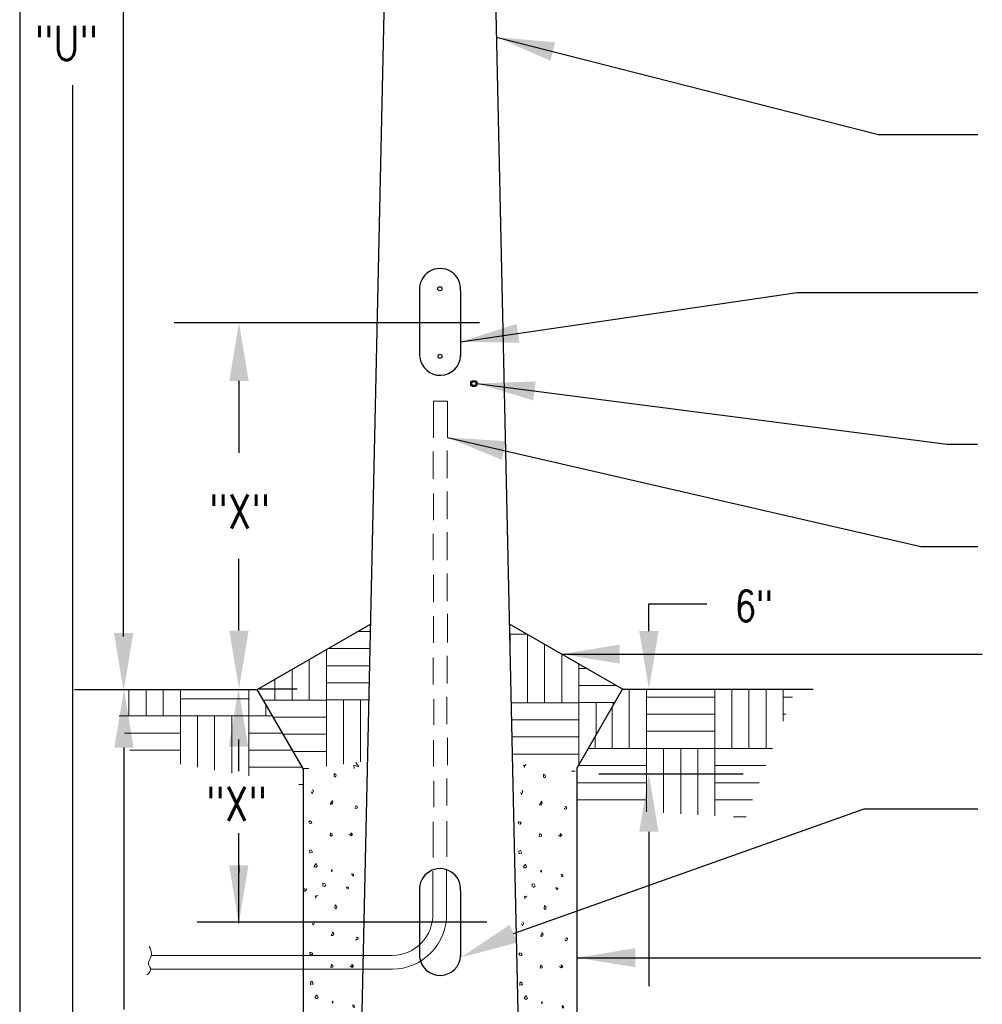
# Model space of a CAD drawing. Header units: inches. Extents: x -5.1 to 7.2, y -6.8 to 2.4.
# Tile 2 of 4: x 0.4 to 3.3, y -4.3 to -1.2. Entities that reach past the tile are written whole.
import ezdxf
from ezdxf.enums import TextEntityAlignment as Align

# ---------------------------------------------------------------- set-up
doc = ezdxf.new("R2010")
doc.units = ezdxf.units.IN
doc.header["$MEASUREMENT"] = 0
doc.layers.get('0').update_dxf_attribs({"color": 2, "linetype": 'CONTINUOUS'})
doc.layers.get('DEFPOINTS').update_dxf_attribs({"linetype": 'CONTINUOUS'})
doc.layers.add('E-DETL', color=1, linetype='CONTINUOUS', lineweight=30)
doc.layers.add('E-DETL-FINE', color=9, linetype='CONTINUOUS', lineweight=13)
doc.layers.add('E-DETL-TEXT', color=3, linetype='CONTINUOUS')
doc.layers.add('E-LUM-PLAT', color=8, linetype='CONTINUOUS')
doc.styles.add('romans', font='ROMANS.SHX', dxfattribs={"width": 0.8})
doc.styles.get("Standard").update_dxf_attribs({"font": 'ROMANS.SHX', "width": 0.8, "height": 0.125})
doc.dimstyles.get("Standard").update_dxf_attribs({"dimtxt": 0.18, "dimasz": 0.18, "dimexe": 0.18, "dimexo": 0.0625, "dimgap": 0.09, "dimtad": 0, "dimtih": 1, "dimtoh": 1, "dimdec": 4, "dimzin": 0, "dimdsep": 46, "dimtxsty": 'Standard', "dimcen": 0.09, "dimadec": 0, "dimazin": 0, "dimtfac": 1, "dimtdec": 4, "dimtofl": 0, "dimtmove": 0, "dimatfit": 3, "dimfxl": 1, "dimtolj": 1, "dimtzin": 0, "dimarcsym": 0})

# ---------------------------------------------------------------- blocks, each defined once
blk = doc.blocks.new('*D11')
at = {"layer": 'DEFPOINTS', "color": 0, "transparency": 16777216}
for p in [(0.6515, -3.3073), (0.653, -5.2329), (0.6864, -5.2329)]:
    blk.add_point(p, dxfattribs=at)
at = {"layer": 'E-DETL-TEXT', "color": 0, "lineweight": -2, "transparency": 16777216}
for p, q in [((0.714, -3.3073), (0.8664, -3.3073)), ((0.6864, -3.4873), (0.6864, -4.2996)), ((0.6864, -5.0529), (0.6864, -4.6284)), ((0.7155, -5.2329), (0.8664, -5.2329))]:
    blk.add_line(p, q, dxfattribs=at)
at = {"layer": 'E-DETL-TEXT', "color": 0, "transparency": 16777216}
for points in [[(0.6564, -3.4873), (0.7164, -3.4873), (0.6864, -3.3073)], [(0.6564, -5.0529), (0.7164, -5.0529), (0.6864, -5.2329)]]:
    blk.add_solid(points, dxfattribs=at)
at = {"layer": 'E-DETL-TEXT', "color": 0, "transparency": 16777216, "insert": (0.6864, -4.464), "char_height": 0.125, "attachment_point": 5}
blk.add_mtext('\\A1;"Y"', dxfattribs=at)
blk = doc.blocks.new('*X12')
for p, q in [((2.828249, 4.388696), (2.82825, 4.204751)), ((2.881417, 4.204751), (2.881417, 4.388696)), ((3.093917, 4.204751), (3.093918, 4.388696)), ((3.146023, 4.204717), (3.146022, 4.388696)), ((3.199275, 4.388696), (3.199275, 4.204717)), ((3.252356, 4.388696), (3.252357, 4.204717)), ((3.305524, 4.289082), (3.305524, 4.388696)), ((2.881417, 4.364254), (3.094087, 4.364254)), ((3.305525, 4.364219), (3.334735, 4.364219)), ((2.775167, 4.332804), (2.775167, 4.204751)), ((3.093917, 4.311001), (2.881417, 4.311001)), ((3.314032, 4.310967), (3.305525, 4.310967)), ((3.094087, 4.257919), (2.881417, 4.257919)), ((2.721915, 4.204751), (2.721914, 4.240568)), ((2.701138, 4.204581), (2.881248, 4.204581)), ((2.881417, 4.204751), (2.881417, 4.008086)), ((2.881417, 4.204751), (3.093917, 4.204751)), ((2.934584, 4.004955), (2.934584, 4.204751)), ((2.987666, 4.001829), (2.987667, 4.204751)), ((3.040919, 4.204751), (3.040919, 3.998692)), ((3.272725, 4.204717), (3.093025, 4.204717)), ((3.093917, 4.204751), (3.093917, 3.995571)), ((2.670539, 4.151583), (2.881417, 4.151584)), ((3.093917, 4.15155), (3.252055, 4.15155)), ((2.881248, 4.098331), (2.668747, 4.098331)), ((3.093919, 4.098467), (3.231418, 4.098466)), ((2.881417, 4.045249), (2.668747, 4.045249)), ((3.210715, 4.045216), (3.093917, 4.045215)), ((3.19011, 3.992216), (3.150882, 3.992216))]:
    blk.add_line(p, q)
blk = doc.blocks.new('*X13')
for p, q in [((1.276769, 4.305777), (1.276769, 4.387435)), ((1.330021, 4.387435), (1.330021, 4.305777)), ((1.383104, 4.387435), (1.383104, 4.305777)), ((1.436271, 4.305777), (1.436271, 4.387435)), ((1.648771, 4.305777), (1.648771, 4.387435)), ((1.648942, 4.358944), (1.436271, 4.358944)), ((1.700877, 4.305743), (1.700878, 4.341624)), ((1.246667, 4.305607), (1.436102, 4.305607)), ((1.436271, 4.305777), (1.436271, 4.155546)), ((1.436271, 4.305777), (1.648771, 4.305777)), ((1.489438, 4.146537), (1.489438, 4.305777)), ((1.542521, 4.137543), (1.542521, 4.305777)), ((1.595774, 4.305777), (1.595774, 4.12852)), ((1.721846, 4.305743), (1.64788, 4.305743)), ((1.648771, 4.305777), (1.648771, 4.11954)), ((1.262982, 4.252609), (1.436271, 4.252609)), ((1.648771, 4.252575), (1.752916, 4.252576)), ((1.436102, 4.199357), (1.279375, 4.199357)), ((1.648773, 4.199493), (1.783937, 4.199493)), ((1.815057, 4.14624), (1.648771, 4.146241)), ((1.817312, 4.093243), (1.80397, 4.093243))]:
    blk.add_line(p, q)
blk = doc.blocks.new('*X14')
for p, q in [((1.986343, 4.567706), (2.025704, 4.567706)), ((1.8889, 4.355206), (1.8889, 4.511447)), ((1.894548, 4.514708), (2.024529, 4.514708)), ((1.835733, 4.480751), (1.835733, 4.355206)), ((2.023347, 4.461457), (1.8889, 4.461456)), ((1.78265, 4.450103), (1.78265, 4.355206)), ((1.729398, 4.355206), (1.729398, 4.419358)), ((2.022169, 4.408374), (1.8889, 4.408373)), ((1.69304, 4.355036), (1.88873, 4.355036)), ((1.8889, 4.355206), (1.8889, 4.149559)), ((1.8889, 4.355206), (2.020989, 4.355205)), ((1.942067, 4.156464), (1.942067, 4.355206)), ((1.995149, 4.163357), (1.99515, 4.355206)), ((1.724011, 4.302038), (1.8889, 4.302038)), ((1.88873, 4.248786), (1.755131, 4.248786)), ((1.8889, 4.195704), (1.786151, 4.195704)), ((1.817222, 4.142537), (1.834826, 4.142537))]:
    blk.add_line(p, q)
blk = doc.blocks.new('*X15')
for p, q in [((2.459325, 4.487348), (2.459325, 4.559289)), ((2.459325, 4.559289), (2.511483, 4.559289)), ((2.512322, 4.346788), (2.512322, 4.558804)), ((2.565575, 4.528058), (2.565575, 4.346788)), ((2.618657, 4.497411), (2.618657, 4.346788)), ((2.671825, 4.346788), (2.671824, 4.466715)), ((2.695513, 4.453038), (2.671825, 4.453038)), ((2.787454, 4.399956), (2.671825, 4.399956)), ((2.462447, 4.346618), (2.671655, 4.346619)), ((2.671825, 4.346788), (2.671825, 4.153811)), ((2.671825, 4.346788), (2.783239, 4.346787)), ((2.724992, 4.2459), (2.724992, 4.346788)), ((2.778075, 4.337842), (2.778075, 4.346788)), ((2.463623, 4.293622), (2.671825, 4.293621)), ((2.671655, 4.240368), (2.464804, 4.240369)), ((2.671825, 4.187286), (2.465982, 4.187286)), ((2.649007, 4.134119), (2.660455, 4.134119))]:
    blk.add_line(p, q)
blk = doc.blocks.new('*X16')
for p, q in [((2.502915, 4.15143), (2.500029, 4.153107)), ((2.500029, 4.153107), (2.502915, 4.149193)), ((2.500825, 4.149752), (2.50819, 4.154449)), ((2.502915, 4.149193), (2.50182, 4.145504)), ((2.50819, 4.154449), (2.502915, 4.15143)), ((2.562335, 4.125041), (2.561937, 4.116096)), ((2.567909, 4.120457), (2.562335, 4.125041)), ((2.561937, 4.116096), (2.566018, 4.113189)), ((2.566018, 4.113189), (2.567909, 4.118444)), ((2.666623, 4.114473), (2.665948, 4.103462)), ((2.491469, 4.068352), (2.493858, 4.062202)), ((2.493858, 4.062202), (2.49774, 4.069694)), ((2.49774, 4.069694), (2.495351, 4.074055)), ((2.555667, 4.039392), (2.550093, 4.029889)), ((2.558454, 4.035703), (2.554572, 4.04107)), ((2.556264, 4.030224), (2.558454, 4.035703)), ((2.550093, 4.029889), (2.556264, 4.030224)), ((2.62713, 4.019825), (2.626832, 4.015912)), ((2.626832, 4.015912), (2.633003, 4.017477)), ((2.630514, 4.024857), (2.628424, 4.022844)), ((2.633898, 4.022397), (2.630514, 4.024857)), ((2.633003, 4.017477), (2.633898, 4.022397)), ((2.486194, 3.978566), (2.483308, 3.974988)), ((2.483308, 3.974988), (2.485597, 3.971298)), ((2.489976, 3.975995), (2.488682, 3.978454)), ((2.493261, 3.972416), (2.489976, 3.975995)), ((2.490175, 3.970068), (2.493261, 3.972416)), ((2.485597, 3.971298), (2.490175, 3.970068)), ((2.550989, 3.941332), (2.549197, 3.931269)), ((2.549197, 3.931269), (2.555567, 3.932052)), ((2.555667, 3.93686), (2.552581, 3.939208)), ((2.555567, 3.932052), (2.555667, 3.93686)), ((2.614689, 3.931381), (2.608717, 3.935742)), ((2.615087, 3.932052), (2.614191, 3.940997)), ((2.614191, 3.940997), (2.619068, 3.935295)), ((2.619068, 3.935295), (2.614689, 3.931381)), ((2.485796, 3.885761), (2.49127, 3.888109)), ((2.486294, 3.877487), (2.485796, 3.885761)), ((2.49127, 3.888109), (2.494654, 3.879388)), ((2.494654, 3.879388), (2.48928, 3.879164)), ((2.499233, 3.83634), (2.505901, 3.846067)), ((2.506399, 3.834439), (2.501323, 3.834774)), ((2.505901, 3.846067), (2.509882, 3.83757)), ((2.509882, 3.83757), (2.506399, 3.834439)), ((2.555667, 3.820686), (2.55278, 3.822922)), ((2.553577, 3.822922), (2.554074, 3.8265)), ((2.554074, 3.8265), (2.555567, 3.8265)), ((2.555567, 3.8265), (2.555667, 3.820686)), ((2.617974, 3.808051), (2.616978, 3.814536)), ((2.616978, 3.814536), (2.621656, 3.812747)), ((2.621955, 3.806821), (2.618471, 3.808163)), ((2.621656, 3.812747), (2.621955, 3.806821)), ((2.5274, 3.775178), (2.527201, 3.78457)), ((2.527201, 3.78457), (2.532974, 3.783564)), ((2.536258, 3.77775), (2.530485, 3.773501)), ((2.532974, 3.783564), (2.536258, 3.77775)), ((2.600555, 3.771935), (2.603342, 3.772606)), ((2.602347, 3.767239), (2.600555, 3.771935)), ((2.603342, 3.772606), (2.607025, 3.770146)), ((2.607025, 3.770146), (2.605632, 3.766121)), ((2.505652, 3.743636), (2.502766, 3.745313)), ((2.502766, 3.745313), (2.505652, 3.7414)), ((2.503562, 3.741959), (2.510927, 3.746655)), ((2.505652, 3.7414), (2.504557, 3.73771)), ((2.510927, 3.746655), (2.505652, 3.743636)), ((2.565073, 3.717248), (2.564675, 3.708303)), ((2.564675, 3.708303), (2.568755, 3.705396)), ((2.570646, 3.712664), (2.565073, 3.717248)), ((2.568755, 3.705396), (2.570646, 3.710651)), ((2.500477, 3.6619), (2.498088, 3.666261)), ((2.494206, 3.660558), (2.496595, 3.654409)), ((2.496595, 3.654409), (2.500477, 3.6619)), ((2.558404, 3.631599), (2.55283, 3.622095)), ((2.55283, 3.622095), (2.559001, 3.62243)), ((2.561191, 3.627909), (2.557309, 3.633276)), ((2.559001, 3.62243), (2.561191, 3.627909)), ((2.629867, 3.612032), (2.629569, 3.608118)), ((2.629569, 3.608118), (2.63574, 3.609684)), ((2.633252, 3.617063), (2.631161, 3.615051)), ((2.636636, 3.614603), (2.633252, 3.617063)), ((2.63574, 3.609684), (2.636636, 3.614603)), ((2.488931, 3.570772), (2.486045, 3.567195)), ((2.486045, 3.567195), (2.488334, 3.563505)), ((2.488334, 3.563505), (2.492912, 3.562275)), ((2.492713, 3.568201), (2.491419, 3.570661)), ((2.495998, 3.564623), (2.492713, 3.568201)), ((2.492912, 3.562275), (2.495998, 3.564623)), ((2.553726, 3.533539), (2.551934, 3.523475)), ((2.551934, 3.523475), (2.558304, 3.524258)), ((2.558404, 3.529066), (2.555319, 3.531414)), ((2.558304, 3.524258), (2.558404, 3.529066)), ((2.617426, 3.523587), (2.611454, 3.527948)), ((2.617824, 3.524258), (2.616928, 3.533203)), ((2.616928, 3.533203), (2.621805, 3.527501)), ((2.621805, 3.527501), (2.617426, 3.523587)), ((2.488533, 3.477968), (2.494007, 3.480316)), ((2.489031, 3.469693), (2.488533, 3.477968)), ((2.497391, 3.471594), (2.492017, 3.471371)), ((2.494007, 3.480316), (2.497391, 3.471594)), ((2.50197, 3.428546), (2.508638, 3.438274)), ((2.509136, 3.426645), (2.50406, 3.426981)), ((2.508638, 3.438274), (2.512619, 3.429776)), ((2.512619, 3.429776), (2.509136, 3.426645)), ((2.558404, 3.412892), (2.555517, 3.415128)), ((2.556314, 3.415128), (2.556812, 3.418706)), ((2.556812, 3.418706), (2.558304, 3.418706)), ((2.558304, 3.418706), (2.558404, 3.412892)), ((2.620711, 3.400257), (2.619715, 3.406743)), ((2.619715, 3.406743), (2.624393, 3.404954)), ((2.624692, 3.399027), (2.621208, 3.400369)), ((2.624393, 3.404954), (2.624692, 3.399027)), ((2.530137, 3.367384), (2.529938, 3.376776)), ((2.529938, 3.376776), (2.535711, 3.37577)), ((2.538995, 3.369956), (2.533222, 3.365707)), ((2.535711, 3.37577), (2.538995, 3.369956)), ((2.603292, 3.364142), (2.60608, 3.364813)), ((2.605084, 3.359445), (2.603292, 3.364142)), ((2.60608, 3.364813), (2.609762, 3.362353)), ((2.609762, 3.362353), (2.608369, 3.358327)), ((2.502915, 3.301429), (2.500029, 3.303107)), ((2.500029, 3.303107), (2.502915, 3.299193)), ((2.500825, 3.299752), (2.50819, 3.304448)), ((2.50819, 3.304448), (2.502915, 3.301429)), ((2.638623, 3.295453), (2.622885, 3.300834)), ((2.622885, 3.300834), (2.624596, 3.290841)), ((2.62699, 3.313133), (2.638623, 3.295453)), ((2.502915, 3.299193), (2.50182, 3.295503)), ((2.562335, 3.275042), (2.561937, 3.266097)), ((2.567909, 3.270457), (2.562335, 3.275042)), ((2.561937, 3.266097), (2.566018, 3.263189)), ((2.566018, 3.263189), (2.567909, 3.268445)), ((2.666623, 3.264491), (2.665948, 3.253462)), ((2.491469, 3.218352), (2.493858, 3.212203)), ((2.493858, 3.212203), (2.49774, 3.219694)), ((2.49774, 3.219694), (2.495351, 3.224055)), ((2.555667, 3.189393), (2.550093, 3.179888)), ((2.550093, 3.179888), (2.556264, 3.180224)), ((2.558454, 3.185703), (2.554572, 3.19107)), ((2.556264, 3.180224), (2.558454, 3.185703)), ((2.62713, 3.169825), (2.626832, 3.165912)), ((2.626832, 3.165912), (2.633003, 3.167477)), ((2.630514, 3.174857), (2.628424, 3.172844)), ((2.633898, 3.172397), (2.630514, 3.174857)), ((2.633003, 3.167477), (2.633898, 3.172397)), ((2.550989, 3.091332), (2.549197, 3.081269)), ((2.555667, 3.08686), (2.552581, 3.089208)), ((2.555567, 3.082052), (2.555667, 3.08686)), ((2.614689, 3.081381), (2.608717, 3.085742)), ((2.615087, 3.082052), (2.614191, 3.090997)), ((2.614191, 3.090997), (2.619068, 3.085294)), ((2.549197, 3.081269), (2.555567, 3.082052)), ((2.619068, 3.085294), (2.614689, 3.081381)), ((2.499233, 2.98634), (2.505901, 2.996068)), ((2.505901, 2.996068), (2.509882, 2.98757)), ((2.506399, 2.984439), (2.501323, 2.984774)), ((2.509882, 2.98757), (2.506399, 2.984439)), ((2.555667, 2.970686), (2.55278, 2.972922)), ((2.553577, 2.972922), (2.554074, 2.9765)), ((2.554074, 2.9765), (2.555567, 2.9765)), ((2.555567, 2.9765), (2.555667, 2.970686)), ((2.617974, 2.958051), (2.616978, 2.964536)), ((2.616978, 2.964536), (2.621656, 2.962747)), ((2.5274, 2.925178), (2.527201, 2.93457)), ((2.527201, 2.93457), (2.532974, 2.933564)), ((2.532974, 2.933564), (2.536258, 2.92775)), ((2.621955, 2.956821), (2.618471, 2.958163)), ((2.621656, 2.962747), (2.621955, 2.956821)), ((2.536258, 2.92775), (2.530485, 2.923501)), ((2.600555, 2.921935), (2.603342, 2.922606)), ((2.602347, 2.917239), (2.600555, 2.921935)), ((2.603342, 2.922606), (2.607025, 2.920146)), ((2.607025, 2.920146), (2.605632, 2.916121)), ((2.505652, 2.893636), (2.502766, 2.895313)), ((2.502766, 2.895313), (2.505652, 2.8914)), ((2.503562, 2.891958), (2.510927, 2.896655)), ((2.505652, 2.8914), (2.504557, 2.88771)), ((2.510927, 2.896655), (2.505652, 2.893636)), ((2.565073, 2.867248), (2.564675, 2.858303)), ((2.564675, 2.858303), (2.568755, 2.855396)), ((2.570646, 2.862664), (2.565073, 2.867248)), ((2.568755, 2.855396), (2.570646, 2.860651)), ((2.496663, 2.804521), (2.498088, 2.816261)), ((2.558404, 2.781599), (2.55283, 2.772095)), ((2.561191, 2.777909), (2.557309, 2.783276)), ((2.55283, 2.772095), (2.559001, 2.77243)), ((2.559001, 2.77243), (2.561191, 2.777909)), ((2.629867, 2.762032), (2.629569, 2.758118)), ((2.629569, 2.758118), (2.63574, 2.759683)), ((2.633252, 2.767063), (2.631161, 2.765051)), ((2.636636, 2.764603), (2.633252, 2.767063)), ((2.63574, 2.759683), (2.636636, 2.764603)), ((2.553726, 2.683539), (2.551934, 2.673476)), ((2.551934, 2.673476), (2.558304, 2.674258)), ((2.558404, 2.679066), (2.555319, 2.681414)), ((2.558304, 2.674258), (2.558404, 2.679066)), ((2.617426, 2.673587), (2.611454, 2.677948)), ((2.617824, 2.674258), (2.616928, 2.683203)), ((2.616928, 2.683203), (2.621805, 2.677501)), ((2.621805, 2.677501), (2.617426, 2.673587)), ((2.50197, 2.578546), (2.508638, 2.588274)), ((2.509136, 2.576645), (2.50406, 2.576981)), ((2.508638, 2.588274), (2.512619, 2.579776)), ((2.512619, 2.579776), (2.509136, 2.576645)), ((2.556314, 2.565129), (2.556812, 2.568707)), ((2.556812, 2.568707), (2.558304, 2.568707)), ((2.558304, 2.568707), (2.558404, 2.562892)), ((2.558404, 2.562892), (2.555517, 2.565129)), ((2.620711, 2.550257), (2.619715, 2.556742)), ((2.619715, 2.556742), (2.624393, 2.554954)), ((2.624692, 2.549027), (2.621208, 2.550369)), ((2.624393, 2.554954), (2.624692, 2.549027)), ((2.530137, 2.517384), (2.529938, 2.526777)), ((2.529938, 2.526777), (2.535711, 2.52577)), ((2.538995, 2.519956), (2.533222, 2.515707)), ((2.535711, 2.52577), (2.538995, 2.519956)), ((2.603292, 2.514142), (2.60608, 2.514812)), ((2.605084, 2.509445), (2.603292, 2.514142)), ((2.60608, 2.514812), (2.609762, 2.512352)), ((2.609762, 2.512352), (2.608369, 2.508327))]:
    blk.add_line(p, q)
blk = doc.blocks.new('*X17')
for p, q in [((1.980395, 4.161441), (1.989615, 4.147422)), ((1.913328, 4.12701), (1.91293, 4.118065)), ((1.918902, 4.122426), (1.913328, 4.12701)), ((1.989615, 4.147422), (1.973877, 4.152803)), ((1.973877, 4.152803), (1.975588, 4.14281)), ((1.91293, 4.118065), (1.91701, 4.115158)), ((1.91701, 4.115158), (1.918902, 4.120413)), ((2.015656, 4.114841), (2.015465, 4.106216)), ((1.842461, 4.070321), (1.84485, 4.064171)), ((1.84485, 4.064171), (1.848732, 4.071663)), ((1.848732, 4.071663), (1.846343, 4.076024)), ((1.906659, 4.041361), (1.901085, 4.031857)), ((1.909446, 4.037672), (1.905564, 4.043038)), ((1.907256, 4.032193), (1.909446, 4.037672)), ((1.901085, 4.031857), (1.907256, 4.032193)), ((1.978123, 4.021794), (1.977824, 4.01788)), ((1.977824, 4.01788), (1.983995, 4.019446)), ((1.981507, 4.026825), (1.979417, 4.024813)), ((1.984891, 4.024366), (1.981507, 4.026825)), ((1.983995, 4.019446), (1.984891, 4.024366)), ((1.837186, 3.980535), (1.8343, 3.976957)), ((1.8343, 3.976957), (1.836589, 3.973267)), ((1.836589, 3.973267), (1.841167, 3.972037)), ((1.840968, 3.977963), (1.839674, 3.980423)), ((1.844253, 3.974385), (1.840968, 3.977963)), ((1.841167, 3.972037), (1.844253, 3.974385)), ((1.901981, 3.943301), (1.90019, 3.933238)), ((1.906659, 3.938828), (1.903574, 3.941177)), ((1.966079, 3.934021), (1.965184, 3.942966)), ((1.965184, 3.942966), (1.970061, 3.937263)), ((1.90019, 3.933238), (1.90656, 3.934021)), ((1.90656, 3.934021), (1.906659, 3.938828)), ((1.965681, 3.93335), (1.959709, 3.93771)), ((1.970061, 3.937263), (1.965681, 3.93335)), ((1.836788, 3.88773), (1.842262, 3.890078)), ((1.837286, 3.879456), (1.836788, 3.88773)), ((1.845646, 3.881356), (1.840272, 3.881133)), ((1.842262, 3.890078), (1.845646, 3.881356)), ((1.850225, 3.838308), (1.856893, 3.848036)), ((1.857391, 3.836408), (1.852315, 3.836743)), ((1.856893, 3.848036), (1.860875, 3.839538)), ((1.860875, 3.839538), (1.857391, 3.836408)), ((1.906659, 3.822654), (1.903773, 3.824891)), ((1.904569, 3.824891), (1.905067, 3.828469)), ((1.905067, 3.828469), (1.90656, 3.828469)), ((1.90656, 3.828469), (1.906659, 3.822654)), ((1.968966, 3.810019), (1.967971, 3.816505)), ((1.967971, 3.816505), (1.972649, 3.814716)), ((1.972947, 3.80879), (1.969464, 3.810132)), ((1.972649, 3.814716), (1.972947, 3.80879)), ((1.820962, 3.769431), (1.817312, 3.763963)), ((1.817312, 3.761633), (1.823053, 3.762052)), ((1.828726, 3.767866), (1.820962, 3.769431)), ((1.823053, 3.762052), (1.828726, 3.767866)), ((1.878392, 3.777147), (1.878193, 3.786539)), ((1.878193, 3.786539), (1.883966, 3.785532)), ((1.88725, 3.779718), (1.881478, 3.775469)), ((1.883966, 3.785532), (1.88725, 3.779718)), ((1.951548, 3.773904), (1.954335, 3.774575)), ((1.953339, 3.769208), (1.951548, 3.773904)), ((1.954335, 3.774575), (1.958017, 3.772115)), ((1.958017, 3.772115), (1.956624, 3.76809)), ((1.856645, 3.745605), (1.853758, 3.747282)), ((1.853758, 3.747282), (1.856645, 3.743368)), ((1.854554, 3.743927), (1.86192, 3.748623)), ((1.856645, 3.743368), (1.85555, 3.739678)), ((1.86192, 3.748623), (1.856645, 3.745605)), ((1.916065, 3.719216), (1.915667, 3.710271)), ((1.915667, 3.710271), (1.919748, 3.707364)), ((1.921639, 3.714632), (1.916065, 3.719216)), ((1.919748, 3.707364), (1.921639, 3.712619)), ((1.851469, 3.663869), (1.84908, 3.66823)), ((1.845198, 3.662527), (1.847587, 3.656378)), ((1.847587, 3.656378), (1.851469, 3.663869)), ((1.909396, 3.633568), (1.903822, 3.624063)), ((1.903822, 3.624063), (1.909993, 3.624399)), ((1.912183, 3.629878), (1.908301, 3.635245)), ((1.909993, 3.624399), (1.912183, 3.629878)), ((1.98086, 3.614), (1.980561, 3.610087)), ((1.980561, 3.610087), (1.986732, 3.611652)), ((1.984244, 3.619032), (1.982154, 3.617019)), ((1.987628, 3.616572), (1.984244, 3.619032)), ((1.986732, 3.611652), (1.987628, 3.616572)), ((1.839923, 3.572741), (1.837037, 3.569163)), ((1.837037, 3.569163), (1.839326, 3.565473)), ((1.839326, 3.565473), (1.843904, 3.564243)), ((1.843705, 3.570169), (1.842412, 3.572629)), ((1.84699, 3.566592), (1.843705, 3.570169)), ((1.843904, 3.564243), (1.84699, 3.566592)), ((1.904718, 3.535507), (1.902927, 3.525444)), ((1.902927, 3.525444), (1.909297, 3.526227)), ((1.909396, 3.531035), (1.906311, 3.533383)), ((1.909297, 3.526227), (1.909396, 3.531035)), ((1.968418, 3.525556), (1.962447, 3.529917)), ((1.968817, 3.526227), (1.967921, 3.535172)), ((1.967921, 3.535172), (1.972798, 3.529469)), ((1.972798, 3.529469), (1.968418, 3.525556)), ((1.839525, 3.479936), (1.844999, 3.482284)), ((1.840023, 3.471662), (1.839525, 3.479936)), ((1.848383, 3.473563), (1.843009, 3.473339)), ((1.844999, 3.482284), (1.848383, 3.473563)), ((1.852962, 3.430515), (1.85963, 3.440243)), ((1.860128, 3.428614), (1.855052, 3.428949)), ((1.85963, 3.440243), (1.863612, 3.431745)), ((1.863612, 3.431745), (1.860128, 3.428614)), ((1.909396, 3.414861), (1.90651, 3.417097)), ((1.907306, 3.417097), (1.907804, 3.420675)), ((1.907804, 3.420675), (1.909297, 3.420675)), ((1.909297, 3.420675), (1.909396, 3.414861)), ((1.971703, 3.402226), (1.970708, 3.408711)), ((1.970708, 3.408711), (1.975386, 3.406922)), ((1.975684, 3.400996), (1.972201, 3.402338)), ((1.975386, 3.406922), (1.975684, 3.400996)), ((1.8237, 3.361638), (1.819818, 3.355824)), ((1.828278, 3.362644), (1.8237, 3.361638)), ((1.831363, 3.361861), (1.828278, 3.362644)), ((1.831463, 3.360072), (1.831363, 3.361861)), ((1.881129, 3.369353), (1.88093, 3.378745)), ((1.88093, 3.378745), (1.886703, 3.377739)), ((1.889988, 3.371925), (1.884215, 3.367676)), ((1.886703, 3.377739), (1.889988, 3.371925)), ((1.954285, 3.36611), (1.957072, 3.366781)), ((1.956077, 3.361414), (1.954285, 3.36611)), ((1.957072, 3.366781), (1.960755, 3.364321)), ((1.960755, 3.364321), (1.959361, 3.360296)), ((1.817312, 3.35364), (1.82579, 3.354258)), ((1.82579, 3.354258), (1.827183, 3.354482)), ((1.827183, 3.354482), (1.831463, 3.360072)), ((1.853907, 3.303398), (1.851021, 3.305075)), ((1.851021, 3.305075), (1.853907, 3.301162)), ((1.851817, 3.301721), (1.859183, 3.306417)), ((1.853907, 3.301162), (1.852813, 3.297472)), ((1.859183, 3.306417), (1.853907, 3.303398)), ((1.989615, 3.297422), (1.973877, 3.302803)), ((1.973877, 3.302803), (1.975588, 3.29281)), ((1.977983, 3.315102), (1.989615, 3.297422)), ((1.913328, 3.27701), (1.91293, 3.268065)), ((1.918902, 3.272426), (1.913328, 3.27701)), ((1.91701, 3.265158), (1.918902, 3.270413)), ((1.91293, 3.268065), (1.91701, 3.265158)), ((1.842461, 3.220321), (1.84485, 3.214171)), ((1.84485, 3.214171), (1.848732, 3.221663)), ((1.848732, 3.221663), (1.846343, 3.226023)), ((1.906659, 3.191361), (1.901085, 3.181857)), ((1.901085, 3.181857), (1.907256, 3.182193)), ((1.909446, 3.187671), (1.905564, 3.193038)), ((1.907256, 3.182193), (1.909446, 3.187671)), ((1.978123, 3.171794), (1.977824, 3.16788)), ((1.977824, 3.16788), (1.983995, 3.169446)), ((1.981507, 3.176826), (1.979417, 3.174813)), ((1.984891, 3.174366), (1.981507, 3.176826)), ((1.983995, 3.169446), (1.984891, 3.174366)), ((1.837186, 3.130535), (1.8343, 3.126957)), ((1.8343, 3.126957), (1.836589, 3.123267)), ((1.836589, 3.123267), (1.841167, 3.122037)), ((1.840968, 3.127963), (1.839674, 3.130423)), ((1.844253, 3.124385), (1.840968, 3.127963)), ((1.841167, 3.122037), (1.844253, 3.124385)), ((1.901981, 3.093301), (1.90019, 3.083238)), ((1.906659, 3.088828), (1.903574, 3.091176)), ((1.90656, 3.08402), (1.906659, 3.088828)), ((1.965681, 3.08335), (1.959709, 3.08771)), ((1.966079, 3.08402), (1.965184, 3.092965)), ((1.965184, 3.092965), (1.970061, 3.087263)), ((1.970061, 3.087263), (1.965681, 3.08335)), ((1.90019, 3.083238), (1.90656, 3.08402)), ((1.836788, 3.03773), (1.842262, 3.040078)), ((1.837286, 3.029456), (1.836788, 3.03773)), ((1.845646, 3.031357), (1.840272, 3.031133)), ((1.842262, 3.040078), (1.845646, 3.031357)), ((1.850225, 2.988308), (1.856893, 2.998036)), ((1.856893, 2.998036), (1.860875, 2.989538)), ((1.857391, 2.986408), (1.852315, 2.986743)), ((1.860875, 2.989538), (1.857391, 2.986408)), ((1.906659, 2.972654), (1.903773, 2.974891)), ((1.904569, 2.974891), (1.905067, 2.978469)), ((1.905067, 2.978469), (1.90656, 2.978469)), ((1.90656, 2.978469), (1.906659, 2.972654)), ((1.968966, 2.96002), (1.967971, 2.966505)), ((1.967971, 2.966505), (1.972649, 2.964716)), ((1.972649, 2.964716), (1.972947, 2.95879)), ((1.878392, 2.927146), (1.878193, 2.936539)), ((1.878193, 2.936539), (1.883966, 2.935533)), ((1.883966, 2.935533), (1.88725, 2.929718)), ((1.972947, 2.95879), (1.969464, 2.960131)), ((1.820962, 2.919431), (1.817312, 2.913963)), ((1.817312, 2.911633), (1.823053, 2.912052)), ((1.828726, 2.917866), (1.820962, 2.919431)), ((1.823053, 2.912052), (1.828726, 2.917866)), ((1.88725, 2.929718), (1.881478, 2.925469)), ((1.951548, 2.923904), (1.954335, 2.924575)), ((1.953339, 2.919208), (1.951548, 2.923904)), ((1.954335, 2.924575), (1.958017, 2.922115)), ((1.958017, 2.922115), (1.956624, 2.91809)), ((1.856645, 2.895604), (1.853758, 2.897282)), ((1.853758, 2.897282), (1.856645, 2.893368)), ((1.854554, 2.893927), (1.86192, 2.898623)), ((1.856645, 2.893368), (1.85555, 2.889678)), ((1.86192, 2.898623), (1.856645, 2.895604)), ((1.916065, 2.869216), (1.915667, 2.860271)), ((1.915667, 2.860271), (1.919748, 2.857364)), ((1.921639, 2.864632), (1.916065, 2.869216)), ((1.919748, 2.857364), (1.921639, 2.862619)), ((1.845198, 2.812527), (1.847587, 2.806377)), ((1.847587, 2.806377), (1.851469, 2.813869)), ((1.851469, 2.813869), (1.84908, 2.81823)), ((1.909396, 2.783567), (1.903822, 2.774064)), ((1.912183, 2.779878), (1.908301, 2.785245)), ((1.903822, 2.774064), (1.909993, 2.774399)), ((1.909993, 2.774399), (1.912183, 2.779878)), ((1.839923, 2.722741), (1.837037, 2.719163)), ((1.837037, 2.719163), (1.839326, 2.715473)), ((1.843705, 2.720169), (1.842412, 2.722629)), ((1.84699, 2.716591), (1.843705, 2.720169)), ((1.839326, 2.715473), (1.843904, 2.714243)), ((1.843904, 2.714243), (1.84699, 2.716591)), ((1.904718, 2.685507), (1.902927, 2.675444)), ((1.902927, 2.675444), (1.909297, 2.676227)), ((1.909396, 2.681035), (1.906311, 2.683383)), ((1.909297, 2.676227), (1.909396, 2.681035)), ((1.968418, 2.675556), (1.962447, 2.679917)), ((1.968817, 2.676227), (1.967921, 2.685172)), ((1.967921, 2.685172), (1.972798, 2.679469)), ((1.972798, 2.679469), (1.968418, 2.675556)), ((1.839525, 2.629936), (1.844999, 2.632284)), ((1.840023, 2.621662), (1.839525, 2.629936)), ((1.844999, 2.632284), (1.848383, 2.623563)), ((1.848383, 2.623563), (1.843009, 2.623339)), ((1.852962, 2.580515), (1.85963, 2.590242)), ((1.860128, 2.578614), (1.855052, 2.578949)), ((1.85963, 2.590242), (1.863612, 2.581745)), ((1.863612, 2.581745), (1.860128, 2.578614)), ((1.909396, 2.564861), (1.90651, 2.567097)), ((1.907306, 2.567097), (1.907804, 2.570675)), ((1.907804, 2.570675), (1.909297, 2.570675)), ((1.909297, 2.570675), (1.909396, 2.564861)), ((1.971703, 2.552226), (1.970708, 2.558711)), ((1.970708, 2.558711), (1.975386, 2.556922)), ((1.975684, 2.550996), (1.972201, 2.552338)), ((1.975386, 2.556922), (1.975684, 2.550996)), ((1.881129, 2.519353), (1.88093, 2.528745)), ((1.88093, 2.528745), (1.886703, 2.527739)), ((1.889988, 2.521924), (1.884215, 2.517676)), ((1.886703, 2.527739), (1.889988, 2.521924)), ((1.954285, 2.51611), (1.957072, 2.516781)), ((1.956077, 2.511414), (1.954285, 2.51611)), ((1.957072, 2.516781), (1.960755, 2.514321)), ((1.960755, 2.514321), (1.959361, 2.510296))]:
    blk.add_line(p, q)

msp = doc.modelspace()

# ---------------------------------------------------------------- linework, layer by layer
at = {"layer": 'DEFPOINTS'}
for p in [(2.44149, -3.30608), (2.15827, -3.56866)]:
    msp.add_point(p, dxfattribs=at)
at = {"layer": 'E-DETL'}
for p, q in [((0.36302, 2.37797), (0.36302, -6.80954)), ((1.40394, -5.23437), (1.56037, 1.81565)), ((1.92929, -5.23437), (1.77287, 1.81565)), ((1.0991, -3.30734), (1.45121, -3.10405)), ((2.23414, -3.30734), (1.88203, -3.10405)), ((0.53289, -3.30734), (1.0991, -3.30734)), ((1.24231, -3.55239), (1.0991, -3.30734)), ((2.09162, -3.54998), (2.23243, -3.30608)), ((2.23243, -3.30608), (2.82327, -3.30608)), ((1.24231, -3.55239), (1.24231, -5.51678)), ((2.09162, -5.5156), (2.09162, -3.54998))]:
    msp.add_line(p, q, dxfattribs=at)
for centre, radius in [((1.77116, -2.35769), 0.00956), ((1.77116, -2.35783), 0.00637)]:
    msp.add_circle(centre, radius, dxfattribs=at)
at = {"layer": 'E-DETL-FINE'}
for p, q in [((1.64635, -2.4122), (1.68884, -2.4122)), ((1.64635, -2.52595), (1.64635, -2.4122)), ((1.6891, -2.52508), (1.6891, -2.4122)), ((1.68871, -2.65179), (1.68871, -2.56523)), ((1.64558, -2.65352), (1.64558, -2.56818)), ((1.64635, -2.78145), (1.64635, -2.69854)), ((1.68871, -2.77884), (1.68871, -2.69228)), ((1.64558, -2.90624), (1.64558, -2.82386)), ((1.68871, -2.90589), (1.68871, -2.81847)), ((1.64655, -3.03643), (1.64655, -2.95108)), ((1.68891, -3.03347), (1.68891, -2.94709)), ((1.64597, -3.16226), (1.64597, -3.07918)), ((1.68987, -3.16157), (1.68987, -3.07223)), ((1.64539, -3.2914), (1.64539, -3.20763)), ((1.68813, -3.2881), (1.68813, -3.20276)), ((1.68755, -3.41516), (1.68755, -3.32999)), ((1.64693, -3.4169), (1.64693, -3.33764)), ((1.64577, -3.54586), (1.64577, -3.46487)), ((1.6891, -3.54186), (1.6891, -3.45722)), ((1.64732, -3.67257), (1.64732, -3.59053)), ((1.68794, -3.66718), (1.68794, -3.58323)), ((1.64512, -3.8287), (1.64512, -3.71759)), ((1.68761, -3.82669), (1.68761, -3.71522)), ((1.64406, -4.0025), (1.64406, -3.87125)), ((1.68655, -4.0016), (1.68655, -3.86924)), ((1.51839, -4.13271), (0.77351, -4.13271)), ((1.51899, -4.1752), (0.76878, -4.1752))]:
    msp.add_line(p, q, dxfattribs=at)
msp.add_lwpolyline([(0.76474, -4.10433), (0.76718, -4.10978), (0.76934, -4.11522), (0.77094, -4.12061), (0.77172, -4.12593), (0.77138, -4.13118), (0.76981, -4.13632), (0.76747, -4.14135), (0.76499, -4.14624), (0.76297, -4.15097), (0.76204, -4.15554), (0.7626, -4.15994), (0.76423, -4.16415), (0.76626, -4.1682), (0.76807, -4.17209), (0.76899, -4.17582), (0.76853, -4.17941), (0.76686, -4.18288), (0.76427, -4.18627), (0.76106, -4.18959), (0.75755, -4.19289)], dxfattribs=at)
for radius, start, end in [(0.17, 270.81012, 1.22064), (0.1275, 270.81015, 1.22067)]:
    msp.add_arc((1.51659, -4.00522), radius, start, end, dxfattribs=at)
at = {"layer": 'E-DETL-TEXT'}
for p, q in [((0.68536, -3.14273), (0.68536, -1.11264)), ((0.52785, -5.23286), (0.52785, -1.4321)), ((1.78877, -2.16954), (0.84192, -2.16954)), ((0.98045, -2.16954), (0.86295, -2.16954)), ((1.04295, -2.34954), (1.04295, -2.57264)), ((1.04295, -3.12456), (1.04295, -2.90145)), ((2.31407, -3.12608), (2.31407, -3.04119)), ((2.31407, -3.04119), (2.49407, -3.04119)), ((1.10388, -3.30456), (1.22295, -3.30456)), ((1.04138, -3.46194), (1.04138, -3.56069)), ((2.15827, -3.56866), (2.60673, -3.56866)), ((1.89437, -4.06465), (2.98137, -3.67779)), ((2.98137, -3.67779), (3.33411, -3.67779)), ((1.04232, -4.03258), (1.04232, -3.75266)), ((2.31386, -3.74866), (2.31386, -4.22814)), ((1.04232, -3.85258), (1.04232, -3.87604)), ((1.81111, -4.02924), (0.91344, -4.02924))]:
    msp.add_line(p, q, dxfattribs=at)
for points in [[(1.01295, -2.34954), (1.07295, -2.34954), (1.04295, -2.16954)], [(0.71536, -3.13229), (0.65536, -3.13229), (0.68536, -3.31229)], [(1.01295, -3.12456), (1.07295, -3.12456), (1.04295, -3.30456)], [(2.28407, -3.12608), (2.34407, -3.12608), (2.31407, -3.30608)], [(1.01138, -3.48456), (1.07138, -3.48456), (1.04138, -3.30456)], [(2.28386, -3.74866), (2.34386, -3.74866), (2.31386, -3.56866)], [(1.07232, -3.85258), (1.01232, -3.85258), (1.04232, -4.03258)], [(1.90672, -4.09199), (1.88202, -4.03731), (1.73033, -4.13876)]]:
    msp.add_solid(points, dxfattribs=at)
at = {"layer": 'E-LUM-PLAT'}
for p, q in [((1.60311, -2.07014), (1.60311, -2.27396)), ((1.73012, -2.07022), (1.73012, -2.27405)), ((1.60311, -3.93218), (1.60311, -4.13754)), ((1.73012, -3.93226), (1.73012, -4.13609))]:
    msp.add_line(p, q, dxfattribs=at)
for centre in [(1.66592, -2.06373), (1.66648, -2.27352)]:
    msp.add_circle(centre, 0.00637, dxfattribs=at)
for centre, radius, start, end in [((1.66662, -2.06461), 0.06375, 354.95673, 184.96967), ((1.66662, -2.26844), 0.06375, 186.47574, 357.98206), ((1.66662, -3.92666), 0.06375, 354.95651, 184.96967), ((1.66654, -4.13041), 0.06383, 186.41473, 357.91418)]:
    msp.add_arc(centre, radius, start, end, dxfattribs=at)

# ---------------------------------------------------------------- block references
at = {"layer": 'E-DETL-FINE'}
for name in ['*X14', '*X15', '*X13', '*X12', '*X17', '*X16']:
    msp.add_blockref(name, (-0.575, -7.69478), dxfattribs=at)

# ---------------------------------------------------------------- texts
at = {"layer": 'E-DETL-TEXT', "style": 'romans', "width": 0.8}
for s, p in [('"U"', (0.40981, -1.35425)), ('"X"', (0.95025, -2.80809)), ('"X"', (0.94095, -3.7151))]:
    msp.add_text(s, height=0.10625, dxfattribs=at).set_placement(p)
msp.add_text('6"', height=0.09567, dxfattribs=at).set_placement((2.63971, -3.04798), align=Align.MIDDLE_CENTER)

# ---------------------------------------------------------------- dimensions: what is measured, and where the dimension line sits
at = {"layer": 'E-DETL-TEXT'}
dim = msp.add_linear_dim(base=(0.68637, -5.23286), p1=(0.6515, -3.30734), p2=(0.653, -5.23286), angle=90, text='"Y"', dimstyle='Standard', dxfattribs=at)
dim.commit()
dim.dimension.update_dxf_attribs({"geometry": '*D11', "text_midpoint": (0.68637, -4.46401), "dimtype": 160})

# ---------------------------------------------------------------- leaders
for points in [[(1.84162, -1.28305), (3.02614, -1.58542), (3.33411, -1.58542)], [(1.73012, -2.22818), (2.77413, -2.07518), (3.33411, -2.07518)], [(1.78072, -2.35769), (3.23881, -2.54564), (3.3333, -2.54564)], [(1.6891, -2.52508), (3.15693, -2.86374), (3.33411, -2.86374)], [(2.04365, -3.19737), (3.34198, -3.19737), (3.34779, -3.19737)], [(2.09162, -4.13924), (3.13833, -4.13935), (3.34286, -4.13935)]]:
    msp.add_leader(points, dimstyle='Standard', override={"dimtmove": 2}, dxfattribs=at)

doc.saveas('drawing.dxf')
